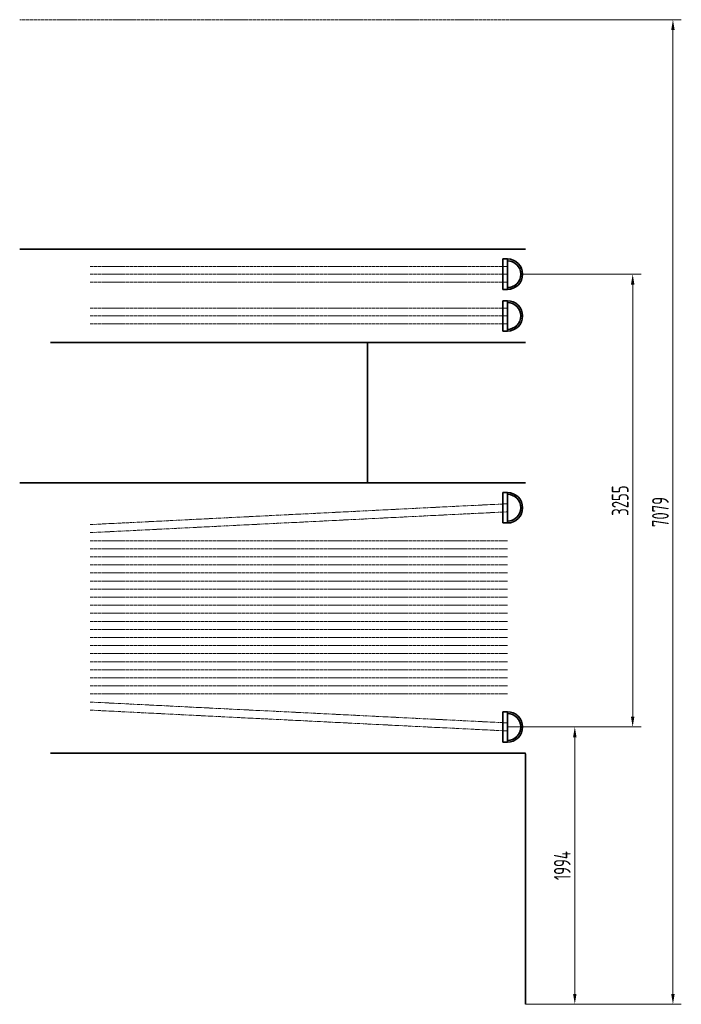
# Model space of a CAD drawing. Header units: millimetres. Extents: x 612290 to 637520, y -99766 to -71780.
# Tile 13 of 13: x 613905 to 618659, y -78859 to -71780. Entities that reach past the tile are written whole.
import ezdxf

# ---------------------------------------------------------------- set-up
doc = ezdxf.new("R2010")
doc.units = ezdxf.units.MM
doc.linetypes.add('CENTER2', pattern=[28.575, 19.05, -3.175, 3.175, -3.175])
for name, color, linetype, lineweight in [('1粗实线', 7, 'Continuous', 35), ('2细实线', 3, 'Continuous', 13), ('3中心线', 1, 'CENTER2', 13)]:
    doc.layers.add(name, color=color, linetype=linetype, lineweight=lineweight)
doc.styles.add('lanpec-dim', font='bpec_e.shx', dxfattribs={"width": 0.75, "bigfont": 'hztxt.shx'})
doc.dimstyles.new('lanpec$0', dxfattribs={"dimscale": 0, "dimtxt": 4, "dimasz": 2.5, "dimexe": 2, "dimexo": 0, "dimgap": 1, "dimtad": 1, "dimtxsty": 'lanpec-dim', "dimcen": 2.5, "dimclrd": 256, "dimclre": 256, "dimclrt": 256, "dimazin": 3, "dimtfac": 1, "dimtmove": 0, "dimatfit": 3, "dimlwd": -1, "dimlwe": -1, "dimarcsym": 0})

# ---------------------------------------------------------------- blocks, each defined once
blk = doc.blocks.new('*D1446')
at = {"layer": '2细实线', "transparency": 16777216}
for p, q in [((617409.7, -76864.6), (617954.2, -76864.6)), ((617894.2, -76939.6), (617894.2, -78783.6)), ((617539.7, -78858.6), (617954.2, -78858.6))]:
    blk.add_line(p, q, dxfattribs=at)
for points in [[(617881.7, -76939.6), (617906.7, -76939.6), (617894.2, -76864.6)], [(617881.7, -78783.6), (617906.7, -78783.6), (617894.2, -78858.6)]]:
    blk.add_solid(points, dxfattribs=at)
at = {"layer": 'Defpoints', "color": 0, "transparency": 16777216}
for p in [(617409.7, -76864.6), (617539.7, -78858.6), (617894.2, -78858.6)]:
    blk.add_point(p, dxfattribs=at)
at = {"layer": '2细实线', "transparency": 16777216, "insert": (617804.2, -77861.6), "char_height": 120, "attachment_point": 5, "rotation": 90, "style": 'lanpec-dim'}
blk.add_mtext('1994', dxfattribs=at)
blk = doc.blocks.new('*D1447')
at = {"layer": '2细实线', "transparency": 16777216}
for p, q in [((617506.3, -73609.6), (618370.1, -73609.6)), ((618310.1, -73684.6), (618310.1, -76789.6)), ((617894.2, -76864.6), (618370.1, -76864.6))]:
    blk.add_line(p, q, dxfattribs=at)
for points in [[(618297.6, -73684.6), (618322.6, -73684.6), (618310.1, -73609.6)], [(618297.6, -76789.6), (618322.6, -76789.6), (618310.1, -76864.6)]]:
    blk.add_solid(points, dxfattribs=at)
at = {"layer": 'Defpoints', "color": 0, "transparency": 16777216}
for p in [(617506.3, -73609.6), (617894.2, -76864.6), (618310.1, -76864.6)]:
    blk.add_point(p, dxfattribs=at)
at = {"layer": '2细实线', "transparency": 16777216, "insert": (618220.1, -75237.1), "char_height": 120, "attachment_point": 5, "rotation": 90, "style": 'lanpec-dim'}
blk.add_mtext('3255', dxfattribs=at)
blk = doc.blocks.new('*D1448')
at = {"layer": '2细实线', "transparency": 16777216}
for p, q in [((617539.7, -71779.6), (618659.4, -71779.6)), ((618599.4, -71854.6), (618599.4, -78783.6)), ((617539.7, -78858.6), (618659.4, -78858.6))]:
    blk.add_line(p, q, dxfattribs=at)
for points in [[(618586.9, -71854.6), (618611.9, -71854.6), (618599.4, -71779.6)], [(618586.9, -78783.6), (618611.9, -78783.6), (618599.4, -78858.6)]]:
    blk.add_solid(points, dxfattribs=at)
at = {"layer": 'Defpoints', "color": 0, "transparency": 16777216}
for p in [(617539.7, -71779.6), (617539.7, -78858.6), (618599.4, -78858.6)]:
    blk.add_point(p, dxfattribs=at)
at = {"layer": '2细实线', "transparency": 16777216, "insert": (618509.4, -75319.1), "char_height": 120, "attachment_point": 5, "rotation": 90, "style": 'lanpec-dim'}
blk.add_mtext('7079', dxfattribs=at)

msp = doc.modelspace()

# ---------------------------------------------------------------- linework, layer by layer
at = {"layer": '1粗实线'}
for p, q in [((617539.718, -73429.557), (613905.426, -73429.557)), ((617377.718, -73500.007), (617377.718, -73719.107)), ((617377.718, -73500.007), (617409.718, -73500.007)), ((617409.718, -73500.007), (617409.718, -73719.107)), ((617377.718, -73719.107), (617409.718, -73719.107)), ((617377.718, -73800.007), (617377.718, -74019.107)), ((617377.718, -73800.007), (617409.718, -73800.007)), ((617409.718, -73800.007), (617409.718, -74019.107)), ((617377.718, -74019.107), (617409.718, -74019.107)), ((617539.718, -74099.557), (614126.023, -74099.557)), ((616404.258, -75104.557), (616404.258, -74104.557)), ((617539.718, -75109.557), (613905.426, -75109.557)), ((617377.718, -75179.007), (617377.718, -75398.107)), ((617377.718, -75179.007), (617409.718, -75179.007)), ((617409.718, -75179.007), (617409.718, -75398.107)), ((617377.718, -75398.107), (617409.718, -75398.107)), ((617377.718, -76755.007), (617377.718, -76974.107)), ((617377.718, -76755.007), (617409.718, -76755.007)), ((617377.718, -76755.007), (617377.718, -76974.107)), ((617377.718, -76755.007), (617409.718, -76755.007)), ((617409.718, -76755.007), (617409.718, -76974.107)), ((617409.718, -76755.007), (617409.718, -76974.107)), ((617377.718, -76974.107), (617409.718, -76974.107)), ((617377.718, -76974.107), (617409.718, -76974.107)), ((617539.718, -77053.557), (614126.023, -77053.557)), ((617539.718, -78858.557), (617539.718, -77058.557))]:
    msp.add_line(p, q, dxfattribs=at)
for centre, radius in [((617409.718, -73609.557), 109.55), ((617409.718, -73609.557), 96.55), ((617409.718, -73909.557), 109.55), ((617409.718, -73909.557), 96.55), ((617409.718, -75288.557), 109.55), ((617409.718, -75288.557), 96.55), ((617409.718, -76864.557), 109.55), ((617409.718, -76864.557), 109.55), ((617409.718, -76864.557), 96.55), ((617409.718, -76864.557), 96.55)]:
    msp.add_arc(centre, radius, 270, 90, dxfattribs=at)
at = {"layer": '2细实线'}
for p, q in [((617412.718, -75317.557), (617412.718, -75259.557)), ((617412.718, -75316.557), (617412.718, -75260.557)), ((617412.718, -76893.557), (617412.718, -76835.557)), ((617412.718, -76892.557), (617412.718, -76836.557)), ((617412.718, -76892.557), (617412.718, -76836.557))]:
    msp.add_line(p, q, dxfattribs=at)
at = {"layer": '3中心线'}
for p, q in [((617539.718, -71779.557), (613905.426, -71779.557)), ((614412.718, -73553.557), (617412.718, -73553.557)), ((614412.718, -73609.557), (617412.718, -73609.557)), ((614412.718, -73665.557), (617412.718, -73665.557)), ((614412.718, -73853.557), (617412.718, -73853.557)), ((614412.718, -73909.557), (617412.718, -73909.557)), ((614412.718, -73965.557), (617412.718, -73965.557)), ((616404.258, -74104.557), (616404.258, -74099.557)), ((616404.258, -75104.557), (616404.258, -75109.557)), ((614412.718, -75409.557), (617412.718, -75259.557)), ((614412.718, -75467.557), (617412.718, -75317.557)), ((614412.718, -75525.557), (617412.718, -75525.557)), ((614412.718, -75583.557), (617412.718, -75583.557)), ((614412.718, -75641.557), (617412.718, -75641.557)), ((614412.718, -75699.557), (617412.718, -75699.557)), ((614412.718, -75757.557), (617412.718, -75757.557)), ((614412.718, -75815.557), (617412.718, -75815.557)), ((614412.718, -75873.557), (617412.718, -75873.557)), ((614412.718, -75931.557), (617412.718, -75931.557)), ((614412.718, -75989.557), (617412.718, -75989.557)), ((614412.718, -76047.557), (617412.718, -76047.557)), ((614412.718, -76105.557), (617412.718, -76105.557)), ((614412.718, -76163.557), (617412.718, -76163.557)), ((614412.718, -76221.557), (617412.718, -76221.557)), ((614412.718, -76279.557), (617412.718, -76279.557)), ((614412.718, -76337.557), (617412.718, -76337.557)), ((614412.718, -76395.557), (617412.718, -76395.557)), ((614412.718, -76453.557), (617412.718, -76453.557)), ((614412.718, -76511.557), (617412.718, -76511.557)), ((614412.718, -76569.557), (617412.718, -76569.557)), ((614412.718, -76627.557), (617412.718, -76627.557)), ((614412.718, -76685.557), (617412.718, -76835.557)), ((614412.718, -76743.557), (617412.718, -76893.557)), ((617539.718, -77058.557), (617539.718, -77053.557))]:
    msp.add_line(p, q, dxfattribs=at)

# ---------------------------------------------------------------- dimensions: what is measured, and where the dimension line sits
at = {"layer": '2细实线'}
for base, p1, p2, picture, middle in [((618599.399, -78858.557), (617539.718, -71779.557), (617539.718, -78858.557), '*D1448', (618509.399, -75319.057)), ((618310.064, -76864.557), (617506.268, -73609.557), (617894.239, -76864.557), '*D1447', (618220.064, -75237.057)), ((617894.239, -78858.557), (617409.718, -76864.557), (617539.718, -78858.557), '*D1446', (617804.239, -77861.557))]:
    dim = msp.add_linear_dim(base=base, p1=p1, p2=p2, angle=90, dimstyle='lanpec$0', override={"dimscale": 30, "dimtoh": 1}, dxfattribs=at)
    dim.commit()
    dim.dimension.update_dxf_attribs({"geometry": picture, "text_midpoint": middle})

doc.saveas('drawing.dxf')
